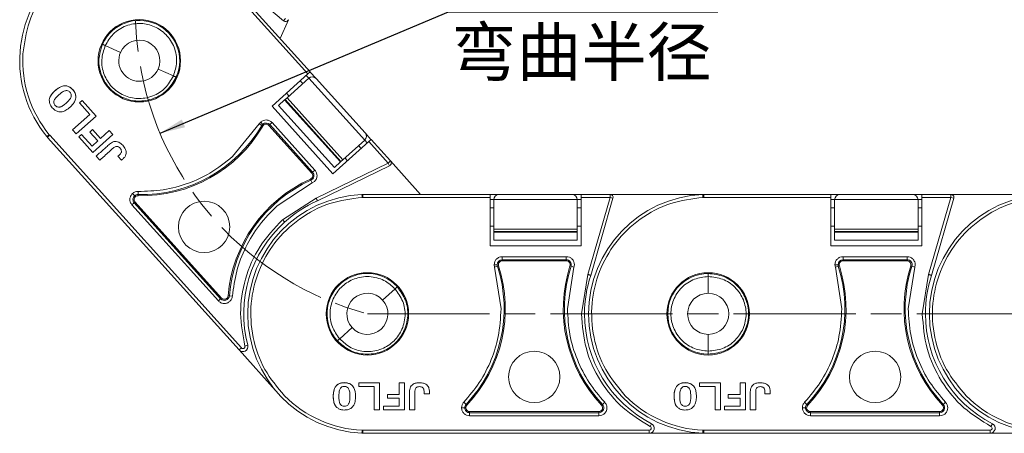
# Model space of a CAD drawing. Header units: millimetres. Extents: x 3292 to 3920, y -521 to -81.
# Tile 4 of 31: x 3464 to 3561, y -322 to -282. Entities that reach past the tile are written whole.
import ezdxf

# ---------------------------------------------------------------- set-up
doc = ezdxf.new("R2010")
doc.units = ezdxf.units.MM
doc.linetypes.add('ACAD_ISO08W100', pattern=[36, 24, -3, 6, -3])
doc.linetypes.add('CENTER', pattern=[0.6, 0.375, -0.075, 0.075, -0.075])
doc.layers.add('中心线', color=1, linetype='CENTER', lineweight=25)
doc.styles.add('18', font='仿宋_GB2312.ttf', dxfattribs={"height": 20})
doc.styles.get("Standard").update_dxf_attribs({"font": '仿宋_GB2312.ttf', "width": 0.8})
doc.dimstyles.new('ISO-10', dxfattribs={"dimtxt": 4, "dimasz": 2.5, "dimexe": 2, "dimexo": 0.625, "dimgap": 1.5, "dimtad": 1, "dimtoh": 1, "dimdsep": 46, "dimtxsty": 'Standard', "dimcen": 2.5, "dimadec": 0, "dimazin": 0, "dimtfac": 1, "dimtmove": 0, "dimatfit": 3, "dimfxl": 0, "dimarcsym": 0})

msp = doc.modelspace()

# ---------------------------------------------------------------- linework, layer by layer
at = {"color": 7, "linetype": 'Continuous', "lineweight": 15}
for p, q in [((3484.055, -276.712), (3490.085, -281.79)), ((3492.473, -287.02), (3484.108, -277.73)), ((3492.698, -286.817), (3484.331, -277.525)), ((3490.085, -281.79), (3490.28, -281.558)), ((3489.736, -283.527), (3490.557, -281.682)), ((3472.287, -284.077), (3472.274, -284.105)), ((3472.551, -284.229), (3474.052, -284.897)), ((3477.744, -286.541), (3479.245, -287.209)), ((3479.522, -287.332), (3479.535, -287.303)), ((3488.944, -290.197), (3492.473, -287.02)), ((3492.313, -287.164), (3492.561, -287.438)), ((3492.473, -287.02), (3492.698, -286.817)), ((3493.267, -287.476), (3492.685, -286.829)), ((3490.414, -289.371), (3492.561, -287.438)), ((3491.969, -287.971), (3491.722, -287.696)), ((3492.561, -287.438), (3498.048, -293.532)), ((3498.085, -292.826), (3493.267, -287.476)), ((3490.37, -288.913), (3490.618, -289.188)), ((3470.274, -289.634), (3470.006, -289.876)), ((3470.006, -289.876), (3471.025, -291.008)), ((3471.649, -291.161), (3470.274, -289.634)), ((3494.927, -296.842), (3488.944, -290.197)), ((3490.182, -289.58), (3489.588, -290.115)), ((3489.588, -290.115), (3495.075, -296.209)), ((3490.182, -289.58), (3490.228, -289.539)), ((3495.669, -295.674), (3490.182, -289.58)), ((3490.414, -289.371), (3490.228, -289.539)), ((3490.228, -289.539), (3495.715, -295.633)), ((3495.901, -295.465), (3490.414, -289.371)), ((3471.025, -291.008), (3469.341, -292.524)), ((3469.697, -292.919), (3471.649, -291.161)), ((3485.063, -295.146), (3487.672, -291.936)), ((3487.672, -291.936), (3487.826, -291.746)), ((3487.933, -292.089), (3487.672, -291.936)), ((3488.03, -292.145), (3487.933, -292.089)), ((3488.721, -292.007), (3488.638, -292.082)), ((3488.638, -292.082), (3492.852, -296.763)), ((3488.946, -291.805), (3488.721, -292.007)), ((3488.721, -292.007), (3492.935, -296.688)), ((3488.946, -291.805), (3493.16, -296.485)), ((3466.862, -293.242), (3466.813, -293.184)), ((3466.885, -293.237), (3466.873, -293.255)), ((3467.095, -293.048), (3466.885, -293.237)), ((3467.095, -293.048), (3467.045, -292.993)), ((3485.929, -313.966), (3467.095, -293.048)), ((3469.341, -292.524), (3469.697, -292.919)), ((3469.954, -293.205), (3470.222, -292.963)), ((3469.954, -293.205), (3471.342, -294.746)), ((3470.222, -292.963), (3471.254, -294.109)), ((3471.037, -292.736), (3471.305, -292.494)), ((3471.817, -293.602), (3471.037, -292.736)), ((3472.085, -293.361), (3471.305, -292.494)), ((3471.342, -294.746), (3473.294, -292.988)), ((3472.938, -292.593), (3472.085, -293.361)), ((3473.294, -292.988), (3472.938, -292.593)), ((3498.668, -293.474), (3498.085, -292.826)), ((3466.869, -293.251), (3466.873, -293.255)), ((3466.873, -293.255), (3485.703, -314.168)), ((3471.254, -294.109), (3471.817, -293.602)), ((3498.456, -293.665), (3494.927, -296.842)), ((3498.048, -293.532), (3495.901, -295.465)), ((3497.705, -294.341), (3497.456, -294.065)), ((3498.048, -293.532), (3498.296, -293.808)), ((3498.681, -293.462), (3498.456, -293.665)), ((3500.363, -295.783), (3498.456, -293.665)), ((3500.588, -295.58), (3498.681, -293.462)), ((3471.661, -295.101), (3472.017, -295.496)), ((3473.781, -295.116), (3474.137, -295.511)), ((3493.276, -299.224), (3500.363, -295.783)), ((3493.403, -299.499), (3500.496, -296.056)), ((3495.075, -296.209), (3495.669, -295.674)), ((3495.715, -295.633), (3495.669, -295.674)), ((3495.901, -295.465), (3495.715, -295.633)), ((3496.105, -295.282), (3496.353, -295.558)), ((3500.363, -295.783), (3500.588, -295.58)), ((3500.496, -296.056), (3500.363, -295.783)), ((3503.545, -298.864), (3500.588, -295.58)), ((3492.852, -296.763), (3492.935, -296.688)), ((3493.16, -296.485), (3492.935, -296.688)), ((3492.896, -297.739), (3489.432, -299.998)), ((3492.772, -297.463), (3492.726, -297.36)), ((3492.896, -297.739), (3492.772, -297.463)), ((3493.102, -297.605), (3492.896, -297.739)), ((3475.774, -298.881), (3475.771, -298.993)), ((3475.781, -298.578), (3475.774, -298.881)), ((3497.782, -298.868), (3497.868, -298.865)), ((3510.371, -298.864), (3497.868, -298.864)), ((3497.87, -299.168), (3497.87, -298.886)), ((3510.371, -299.168), (3510.371, -298.864)), ((3511.241, -298.882), (3510.371, -298.882)), ((3518.441, -298.882), (3511.241, -298.882)), ((3519.313, -298.882), (3518.441, -298.882)), ((3522.164, -298.864), (3519.313, -298.864)), ((3519.313, -298.864), (3519.313, -299.168)), ((3522.164, -299.168), (3522.164, -298.864)), ((3531.368, -298.864), (3522.164, -298.864)), ((3531.282, -298.868), (3531.368, -298.865)), ((3543.871, -298.864), (3531.368, -298.864)), ((3531.37, -299.168), (3531.37, -298.886)), ((3543.871, -299.168), (3543.871, -298.864)), ((3544.741, -298.882), (3543.871, -298.882)), ((3551.941, -298.882), (3544.741, -298.882)), ((3552.813, -298.882), (3551.941, -298.882)), ((3555.664, -298.864), (3552.813, -298.864)), ((3552.813, -298.864), (3552.813, -299.168)), ((3555.664, -299.168), (3555.664, -298.864)), ((3564.868, -298.864), (3555.664, -298.864)), ((3475.173, -299.901), (3475.398, -299.699)), ((3483.669, -309.337), (3475.173, -299.901)), ((3475.481, -299.624), (3475.398, -299.699)), ((3483.893, -309.134), (3475.398, -299.699)), ((3483.977, -309.059), (3475.481, -299.624)), ((3489.98, -301.359), (3493.276, -299.224)), ((3497.87, -299.168), (3497.796, -299.168)), ((3510.371, -299.168), (3497.87, -299.168)), ((3510.371, -303.916), (3510.371, -299.168)), ((3510.371, -299.382), (3510.741, -299.382)), ((3510.741, -299.382), (3518.941, -299.382)), ((3510.741, -302.271), (3510.741, -299.382)), ((3518.941, -299.382), (3518.941, -302.271)), ((3518.941, -299.382), (3519.313, -299.382)), ((3519.313, -299.168), (3519.313, -303.916)), ((3522.164, -299.168), (3519.313, -299.168)), ((3519.978, -306.737), (3522.164, -299.168)), ((3520.268, -306.826), (3522.455, -299.252)), ((3522.455, -299.252), (3522.164, -299.168)), ((3531.37, -299.168), (3531.296, -299.168)), ((3543.871, -299.168), (3531.37, -299.168)), ((3543.871, -303.916), (3543.871, -299.168)), ((3543.871, -299.382), (3544.241, -299.382)), ((3544.241, -299.382), (3552.441, -299.382)), ((3544.241, -302.271), (3544.241, -299.382)), ((3552.441, -299.382), (3552.441, -302.271)), ((3552.441, -299.382), (3552.813, -299.382)), ((3552.813, -299.168), (3552.813, -303.916)), ((3555.664, -299.168), (3552.813, -299.168)), ((3553.478, -306.737), (3555.664, -299.168)), ((3553.768, -306.826), (3555.955, -299.252)), ((3555.955, -299.252), (3555.664, -299.168)), ((3510.741, -300.178), (3510.371, -300.178)), ((3519.313, -300.178), (3518.941, -300.178)), ((3544.241, -300.178), (3543.871, -300.178)), ((3552.813, -300.178), (3552.441, -300.178)), ((3510.371, -301.996), (3510.741, -301.996)), ((3518.941, -302.271), (3510.741, -302.271)), ((3510.741, -302.271), (3510.741, -302.521)), ((3510.741, -302.521), (3518.941, -302.521)), ((3510.741, -302.583), (3510.741, -302.521)), ((3518.941, -302.583), (3510.741, -302.583)), ((3510.741, -302.583), (3510.741, -303.382)), ((3518.941, -301.996), (3519.313, -301.996)), ((3518.941, -302.271), (3518.941, -302.521)), ((3518.941, -302.521), (3518.941, -302.583)), ((3518.941, -303.382), (3518.941, -302.583)), ((3543.871, -301.996), (3544.241, -301.996)), ((3552.441, -302.271), (3544.241, -302.271)), ((3544.241, -302.271), (3544.241, -302.521)), ((3544.241, -302.521), (3552.441, -302.521)), ((3544.241, -302.583), (3544.241, -302.521)), ((3552.441, -302.583), (3544.241, -302.583)), ((3544.241, -302.583), (3544.241, -303.382)), ((3552.441, -301.996), (3552.813, -301.996)), ((3552.441, -302.271), (3552.441, -302.521)), ((3552.441, -302.521), (3552.441, -302.583)), ((3552.441, -303.382), (3552.441, -302.583)), ((3510.741, -303.382), (3518.941, -303.382)), ((3544.241, -303.382), (3552.441, -303.382)), ((3519.313, -303.916), (3510.371, -303.916)), ((3552.813, -303.916), (3543.871, -303.916)), ((3510.813, -306.025), (3510.775, -305.783)), ((3511.568, -304.99), (3517.865, -304.99)), ((3511.568, -304.99), (3511.568, -305.293)), ((3511.568, -305.293), (3517.865, -305.293)), ((3511.568, -305.293), (3511.568, -305.405)), ((3511.568, -305.405), (3517.865, -305.405)), ((3517.865, -304.99), (3517.865, -305.293)), ((3517.865, -305.405), (3517.865, -305.293)), ((3518.659, -305.783), (3518.62, -306.025)), ((3544.313, -306.025), (3544.275, -305.783)), ((3545.068, -304.99), (3551.365, -304.99)), ((3545.068, -304.99), (3545.068, -305.293)), ((3545.068, -305.293), (3551.365, -305.293)), ((3545.068, -305.293), (3545.068, -305.405)), ((3545.068, -305.405), (3551.365, -305.405)), ((3551.365, -304.99), (3551.365, -305.293)), ((3551.365, -305.405), (3551.365, -305.293)), ((3552.159, -305.783), (3552.12, -306.025)), ((3511.101, -305.933), (3510.813, -306.025)), ((3511.452, -310.111), (3510.813, -306.025)), ((3511.208, -305.898), (3511.101, -305.933)), ((3518.62, -306.025), (3517.981, -310.111)), ((3518.332, -305.933), (3518.226, -305.898)), ((3518.62, -306.025), (3518.332, -305.933)), ((3519.359, -310.614), (3519.978, -306.737)), ((3531.814, -306.647), (3531.782, -306.648)), ((3544.601, -305.933), (3544.313, -306.025)), ((3544.952, -310.111), (3544.313, -306.025)), ((3544.708, -305.898), (3544.601, -305.933)), ((3552.12, -306.025), (3551.481, -310.111)), ((3551.832, -305.933), (3551.726, -305.898)), ((3552.12, -306.025), (3551.832, -305.933)), ((3552.859, -310.614), (3553.478, -306.737)), ((3531.814, -308.594), (3531.814, -306.951)), ((3499.816, -309.262), (3501.037, -308.163)), ((3501.262, -307.96), (3501.241, -307.937)), ((3483.669, -309.337), (3483.893, -309.134)), ((3483.893, -309.134), (3483.977, -309.059)), ((3484.635, -308.837), (3484.746, -308.845)), ((3485.048, -308.87), (3484.746, -308.845)), ((3495.592, -313.066), (3496.812, -311.966)), ((3495.345, -313.245), (3495.366, -313.269)), ((3531.814, -314.278), (3531.814, -312.635)), ((3485.703, -314.168), (3485.929, -313.966)), ((3485.703, -314.168), (3489.285, -318.147)), ((3486.562, -313.705), (3486.269, -313.782)), ((3531.782, -314.581), (3531.814, -314.581)), ((3497.461, -317.413), (3497.461, -317.774)), ((3499.516, -317.413), (3497.461, -317.413)), ((3499.516, -320.04), (3499.516, -317.413)), ((3501.973, -317.413), (3501.442, -317.413)), ((3501.442, -317.413), (3501.442, -318.561)), ((3501.973, -320.04), (3501.973, -317.413)), ((3530.961, -317.413), (3530.961, -317.774)), ((3533.016, -317.413), (3530.961, -317.413)), ((3533.016, -320.04), (3533.016, -317.413)), ((3535.473, -317.413), (3534.942, -317.413)), ((3534.942, -317.413), (3534.942, -318.561)), ((3535.473, -320.04), (3535.473, -317.413)), ((3497.461, -317.774), (3498.984, -317.774)), ((3498.984, -317.774), (3498.984, -320.04)), ((3530.961, -317.774), (3532.484, -317.774)), ((3532.484, -317.774), (3532.484, -320.04)), ((3500.276, -318.922), (3500.276, -318.561)), ((3501.442, -318.561), (3500.276, -318.561)), ((3501.442, -318.922), (3500.276, -318.922)), ((3501.442, -319.679), (3501.442, -318.922)), ((3503.881, -318.475), (3504.412, -318.475)), ((3507.792, -319.306), (3508.012, -319.514)), ((3521.641, -319.306), (3521.421, -319.514)), ((3533.776, -318.922), (3533.776, -318.561)), ((3534.942, -318.561), (3533.776, -318.561)), ((3534.942, -318.922), (3533.776, -318.922)), ((3534.942, -319.679), (3534.942, -318.922)), ((3537.381, -318.475), (3537.912, -318.475)), ((3541.292, -319.306), (3541.512, -319.514)), ((3555.141, -319.306), (3554.921, -319.514)), ((3498.984, -320.04), (3499.516, -320.04)), ((3499.9, -320.04), (3499.9, -319.679)), ((3499.9, -319.679), (3501.442, -319.679)), ((3499.9, -320.04), (3501.973, -320.04)), ((3502.451, -320.04), (3502.983, -320.04)), ((3508.012, -319.514), (3508.094, -319.591)), ((3508.368, -320.228), (3508.368, -320.34)), ((3521.065, -320.228), (3508.368, -320.228)), ((3521.065, -320.34), (3521.065, -320.228)), ((3521.34, -319.591), (3521.421, -319.514)), ((3532.484, -320.04), (3533.016, -320.04)), ((3533.4, -320.04), (3533.4, -319.679)), ((3533.4, -319.679), (3534.942, -319.679)), ((3533.4, -320.04), (3535.473, -320.04)), ((3535.951, -320.04), (3536.483, -320.04)), ((3541.512, -319.514), (3541.594, -319.591)), ((3541.868, -320.228), (3541.868, -320.34)), ((3554.565, -320.228), (3541.868, -320.228)), ((3554.565, -320.34), (3554.565, -320.228)), ((3554.84, -319.591), (3554.921, -319.514)), ((3508.368, -320.643), (3508.368, -320.34)), ((3521.065, -320.34), (3508.368, -320.34)), ((3521.065, -320.643), (3508.368, -320.643)), ((3521.065, -320.643), (3521.065, -320.34)), ((3541.868, -320.643), (3541.868, -320.34)), ((3554.565, -320.34), (3541.868, -320.34)), ((3554.565, -320.643), (3541.868, -320.643)), ((3554.565, -320.643), (3554.565, -320.34)), ((3497.87, -322.061), (3497.796, -322.061)), ((3497.87, -322.061), (3497.87, -322.343)), ((3526.017, -322.061), (3497.87, -322.061)), ((3526.017, -322.364), (3526.017, -322.061)), ((3526.247, -321.416), (3526.108, -321.685)), ((3531.37, -322.061), (3531.296, -322.061)), ((3531.37, -322.061), (3531.37, -322.343)), ((3559.517, -322.061), (3531.37, -322.061)), ((3559.517, -322.364), (3559.517, -322.061)), ((3559.747, -321.416), (3559.608, -321.685)), ((3497.859, -322.364), (3497.782, -322.36)), ((3497.87, -322.343), (3497.876, -322.364)), ((3497.87, -322.364), (3497.876, -322.364)), ((3497.876, -322.364), (3526.017, -322.364)), ((3526.017, -322.364), (3531.376, -322.364)), ((3531.359, -322.364), (3531.282, -322.36)), ((3531.37, -322.343), (3531.376, -322.364)), ((3531.376, -322.364), (3559.517, -322.364)), ((3559.517, -322.364), (3564.876, -322.364))]:
    msp.add_line(p, q, dxfattribs=at)
for centre, radius in [((3475.898, -285.719), 4.05), ((3482.262, -302.06), 2.526), ((3498.314, -310.614), 4.05), ((3531.814, -310.614), 4.05), ((3514.717, -316.819), 2.526), ((3548.217, -316.819), 2.526)]:
    msp.add_circle(centre, radius, dxfattribs=at)
for centre, radius, start, end in [((3475.898, -285.719), 11.758, 44.59128, 219.40872), ((3475.898, -285.719), 3.967, 336.45642, 155.54358), ((3490.28, -281.558), 0.303, 229.89727, 336), ((3475.898, -285.719), 2.021, 336, 156), ((3475.898, -285.719), 11.458, 176.65735, 219.40885), ((3475.898, -285.719), 2.021, 156, 336), ((3492.895, -287.81), 0.5, 42, 132), ((3476.11, -285.203), 13.794, 268.59098, 329.78298), ((3476.11, -285.203), 13.682, 268.59098, 329.78298), ((3488.357, -292.335), 0.49, 131.99999, 149.78298), ((3488.357, -292.335), 0.49, 42, 131.99999), ((3488.357, -292.335), 0.378, 42, 149.78298), ((3466.864, -293.204), 0.039, 270.95346, 303.9603), ((3497.713, -293.161), 0.5, 312, 42), ((3500.363, -295.783), 0.303, 295.89727, 42), ((3492.571, -297.016), 0.378, 294.21702, 42), ((3492.571, -297.016), 0.49, 294.21702, 42), ((3498.384, -309.941), 13.794, 114.21702, 175.40902), ((3498.384, -309.941), 13.682, 114.21702, 175.40902), ((3475.762, -299.371), 0.49, 131.99995, 222), ((3475.762, -299.371), 0.378, 88.59098, 222), ((3475.762, -299.371), 0.49, 88.59098, 131.99995), ((3498.314, -310.614), 11.758, 92.59128, 267.40872), ((3511.241, -299.382), 0.5, 90, 180), ((3518.441, -299.382), 0.5, 0, 90), ((3531.814, -310.614), 11.758, 92.59128, 267.40872), ((3522.164, -299.168), 0.303, 343.89727, 90), ((3544.741, -299.382), 0.5, 90, 180), ((3551.941, -299.382), 0.5, 0, 90), ((3565.314, -310.614), 11.758, 92.59128, 267.40872), ((3555.664, -299.168), 0.303, 343.89727, 90), ((3498.314, -310.614), 12.152, 113.83764, 132), ((3498.314, -310.614), 12.152, 132, 194.73396), ((3511.568, -305.783), 0.49, 90, 179.99999), ((3511.568, -305.783), 0.49, 179.99999, 197.78298), ((3511.568, -305.783), 0.378, 90, 197.78298), ((3517.865, -305.783), 0.49, 342.21702, 90), ((3517.865, -305.783), 0.378, 342.21702, 90), ((3545.068, -305.783), 0.49, 90, 179.99999), ((3545.068, -305.783), 0.49, 179.99999, 197.78298), ((3545.068, -305.783), 0.378, 90, 197.78298), ((3551.365, -305.783), 0.49, 342.21702, 90), ((3551.365, -305.783), 0.378, 342.21702, 90), ((3498.314, -310.614), 3.967, 42.45642, 221.54358), ((3498.073, -310.111), 13.682, 316.59098, 17.78298), ((3498.073, -310.111), 13.794, 316.59098, 17.78298), ((3531.36, -310.111), 13.794, 162.21702, 223.40902), ((3531.36, -310.111), 13.682, 162.21702, 223.40902), ((3531.814, -310.614), 3.967, 90.45642, 269.54358), ((3531.573, -310.111), 13.682, 316.59098, 17.78298), ((3531.573, -310.111), 13.794, 316.59098, 17.78298), ((3564.86, -310.111), 13.794, 162.21702, 223.40902), ((3564.86, -310.111), 13.682, 162.21702, 223.40902), ((3531.814, -310.614), 12.152, 161.83764, 180), ((3565.314, -310.614), 12.152, 161.83764, 180), ((3498.314, -310.614), 2.021, 42, 222), ((3531.814, -310.614), 2.021, 90, 270), ((3531.814, -310.614), 2.021, 270, 90), ((3484.258, -308.806), 0.49, 222, 355.40902), ((3484.258, -308.806), 0.378, 222, 355.40902), ((3498.314, -310.614), 2.021, 222, 42), ((3531.814, -310.614), 12.152, 180, 242.73396), ((3565.314, -310.614), 12.152, 180, 242.73396), ((3486.076, -313.832), 0.502, 222, 14.73396), ((3486.076, -313.832), 0.199, 222, 14.73396), ((3498.314, -310.614), 11.458, 224.65735, 267.40885), ((3531.814, -310.614), 11.458, 224.65735, 267.40885), ((3565.314, -310.614), 11.458, 224.65735, 267.40885), ((3508.368, -319.85), 0.49, 136.59098, 179.99995), ((3508.368, -319.85), 0.49, 179.99995, 270), ((3508.368, -319.85), 0.378, 136.59098, 270), ((3521.065, -319.85), 0.49, 270, 43.40902), ((3521.065, -319.85), 0.378, 270, 43.40902), ((3541.868, -319.85), 0.49, 136.59098, 179.99995), ((3541.868, -319.85), 0.49, 179.99995, 270), ((3541.868, -319.85), 0.378, 136.59098, 270), ((3554.565, -319.85), 0.49, 270, 43.40902), ((3554.565, -319.85), 0.378, 270, 43.40902), ((3526.017, -321.862), 0.502, 270, 62.73396), ((3526.017, -321.862), 0.199, 270, 62.73396), ((3559.517, -321.862), 0.502, 270, 62.73396), ((3559.517, -321.862), 0.199, 270, 62.73396), ((3497.832, -322.337), 0.039, 318.95346, 351.9603), ((3531.332, -322.337), 0.039, 318.95346, 351.9603)]:
    msp.add_arc(centre, radius, start, end, dxfattribs=at)
for points, knots in [([(3484.058, -277.675), (3483.239, -276.97), (3481.565, -275.53), (3478.385, -274.373), (3475.041, -274.131), (3471.809, -274.853), (3468.902, -276.441), (3466.548, -278.828), (3464.919, -281.795), (3464.611, -283.981), (3464.459, -285.051)], [0, 0, 0, 0, 0.122369, 0.25, 0.377631, 0.5, 0.622369, 0.75, 0.877631, 1, 1, 1, 1]), ([(3472.551, -284.229), (3472.784, -283.827), (3473.143, -283.208), (3473.909, -282.614), (3474.581, -282.272), (3475.31, -282.077), (3476.268, -282.021), (3477.424, -282.292), (3478.399, -282.97), (3478.998, -283.719), (3479.341, -284.392), (3479.536, -285.119), (3479.608, -286.087), (3479.388, -286.767), (3479.245, -287.209)], [0, 0, 0, 0, 0.1200938, 0.1846527, 0.2505093, 0.3162915, 0.3806362, 0.5, 0.6193638, 0.6837085, 0.7494907, 0.8153473, 0.8799062, 1, 1, 1, 1]), ([(3479.522, -287.332), (3479.259, -287.779), (3478.734, -288.673), (3477.579, -289.376), (3476.563, -289.657), (3475.518, -289.726), (3474.243, -289.433), (3473.173, -288.681), (3472.525, -287.859), (3472.055, -286.915), (3471.806, -285.587), (3472.118, -284.599), (3472.274, -284.105)], [0, 0, 0, 0, 0.124895, 0.249768, 0.315264, 0.378872, 0.500087, 0.621291, 0.684901, 0.750407, 0.875279, 1, 1, 1, 1]), ([(3479.245, -287.209), (3479.006, -287.63), (3478.526, -288.473), (3477.439, -289.148), (3476.483, -289.411), (3475.514, -289.471), (3474.564, -289.251), (3473.733, -288.774), (3473.004, -288.137), (3472.356, -287.087), (3472.092, -285.615), (3472.399, -284.688), (3472.551, -284.229)], [0, 0, 0, 0, 0.1251884, 0.2508559, 0.3196134, 0.3808382, 0.5000198, 0.5631423, 0.6256744, 0.7473514, 0.8750248, 1, 1, 1, 1]), ([(3472.287, -284.077), (3472.288, -284.079), (3472.288, -284.083), (3472.307, -284.099), (3472.341, -284.122), (3472.389, -284.15), (3472.458, -284.186), (3472.52, -284.214), (3472.551, -284.229)], [0, 0, 0, 0, 0.1177988, 0.2924062, 0.4522723, 0.5724292, 0.7830569, 1, 1, 1, 1]), ([(3479.245, -287.209), (3479.275, -287.221), (3479.325, -287.242), (3479.393, -287.268), (3479.442, -287.286), (3479.483, -287.299), (3479.514, -287.306), (3479.531, -287.307), (3479.534, -287.304), (3479.535, -287.303)], [0, 0, 0, 0, 0.204049, 0.340626, 0.499474, 0.615725, 0.75984, 0.920238, 1, 1, 1, 1]), ([(3467.052, -289.561), (3467.072, -289.471), (3467.122, -289.235), (3467.467, -288.773), (3467.914, -288.378), (3468.43, -288.178), (3468.757, -288.182), (3469.082, -288.308), (3469.369, -288.557), (3469.59, -288.877), (3469.666, -289.173), (3469.659, -289.33), (3469.656, -289.38)], [0, 0, 0, 0, 0.068925, 0.181835, 0.429589, 0.512717, 0.596699, 0.671038, 0.773392, 0.880953, 0.962175, 1, 1, 1, 1]), ([(3469.656, -289.38), (3469.656, -289.276), (3469.656, -289.069), (3469.504, -288.729), (3469.257, -288.44), (3468.927, -288.229), (3468.595, -288.164), (3468.3, -288.221), (3468.06, -288.334), (3467.817, -288.493), (3467.557, -288.714), (3467.296, -288.993), (3467.108, -289.28), (3467.068, -289.482), (3467.052, -289.561)], [0, 0, 0, 0, 0.077726, 0.155352, 0.276594, 0.36227, 0.448522, 0.525591, 0.586453, 0.64883, 0.745829, 0.844558, 0.939133, 1, 1, 1, 1]), ([(3468.693, -288.654), (3468.651, -288.661), (3468.491, -288.686), (3468.152, -288.921), (3467.805, -289.232), (3467.536, -289.559), (3467.494, -289.784), (3467.514, -289.95), (3467.591, -290.097), (3467.714, -290.212), (3467.861, -290.277), (3467.966, -290.284), (3468.016, -290.288)], [0, 0, 0, 0, 0.049968, 0.193018, 0.475404, 0.617015, 0.680621, 0.743737, 0.81298, 0.874323, 0.941059, 1, 1, 1, 1]), ([(3468.016, -290.288), (3468.056, -290.283), (3468.199, -290.266), (3468.535, -290.053), (3468.878, -289.746), (3469.154, -289.416), (3469.216, -289.185), (3469.203, -289.015), (3469.139, -288.863), (3469.031, -288.744), (3468.876, -288.661), (3468.758, -288.656), (3468.693, -288.654)], [0, 0, 0, 0, 0.047136, 0.170596, 0.457333, 0.600622, 0.668644, 0.736207, 0.798456, 0.860666, 0.924302, 1, 1, 1, 1]), ([(3467.052, -289.561), (3467.053, -289.664), (3467.053, -289.869), (3467.21, -290.208), (3467.463, -290.5), (3467.804, -290.714), (3468.144, -290.779), (3468.445, -290.714), (3468.688, -290.594), (3468.927, -290.431), (3469.18, -290.212), (3469.43, -289.936), (3469.606, -289.653), (3469.643, -289.455), (3469.656, -289.38)], [0, 0, 0, 0, 0.077118, 0.154064, 0.277592, 0.365915, 0.454804, 0.533143, 0.595307, 0.659002, 0.75277, 0.848192, 0.942337, 1, 1, 1, 1]), ([(3487.826, -291.746), (3487.912, -291.685), (3488.082, -291.564), (3488.4, -291.525), (3488.711, -291.597), (3488.868, -291.736), (3488.946, -291.805)], [0, 0, 0, 0, 0.250177, 0.500521, 0.750628, 1, 1, 1, 1]), ([(3487.826, -291.746), (3487.854, -291.777), (3487.912, -291.841), (3487.979, -291.915), (3488.019, -291.96), (3488.026, -291.968), (3488.029, -291.971)], [0, 0, 0, 0, 0.270897, 0.562244, 0.789076, 1, 1, 1, 1]), ([(3467.045, -292.993), (3467.016, -293.017), (3466.971, -293.054), (3466.917, -293.098), (3466.88, -293.129), (3466.85, -293.153), (3466.821, -293.177), (3466.816, -293.181), (3466.813, -293.184)], [0, 0, 0, 0, 0.239412, 0.368304, 0.499941, 0.631586, 0.760503, 1, 1, 1, 1]), ([(3467.045, -292.993), (3467.028, -293.018), (3466.994, -293.069), (3466.948, -293.14), (3466.909, -293.201), (3466.893, -293.225), (3466.885, -293.237)], [0, 0, 0, 0, 0.2446945, 0.4999669, 0.74569, 1, 1, 1, 1]), ([(3474.137, -295.511), (3474.213, -295.445), (3474.367, -295.312), (3474.54, -295.09), (3474.617, -294.847), (3474.6, -294.585), (3474.477, -294.259), (3474.223, -293.954), (3473.922, -293.739), (3473.647, -293.654), (3473.389, -293.668), (3473.165, -293.767), (3472.974, -293.914), (3472.755, -294.118), (3472.314, -294.511), (3471.932, -294.856), (3471.661, -295.101)], [0, 0, 0, 0, 0.060966, 0.122555, 0.166943, 0.211374, 0.27887, 0.373201, 0.446631, 0.499185, 0.54401, 0.599254, 0.643956, 0.689261, 0.779896, 1, 1, 1, 1]), ([(3472.017, -295.496), (3472.092, -295.428), (3472.467, -295.089), (3472.934, -294.685), (3473.343, -294.292), (3473.512, -294.179), (3473.629, -294.135), (3473.747, -294.141), (3473.882, -294.199), (3474.007, -294.31), (3474.117, -294.456), (3474.134, -294.565), (3474.142, -294.62)], [0, 0, 0, 0, 0.10516, 0.525798, 0.642954, 0.69438, 0.736747, 0.770674, 0.814759, 0.886948, 0.943322, 1, 1, 1, 1]), ([(3474.142, -294.62), (3474.142, -294.645), (3474.14, -294.709), (3474.086, -294.829), (3473.956, -294.964), (3473.844, -295.061), (3473.781, -295.116)], [0, 0, 0, 0, 0.120772, 0.299416, 0.603738, 1, 1, 1, 1]), ([(3475.781, -298.578), (3476.608, -298.555), (3478.288, -298.507), (3480.675, -297.849), (3483.012, -296.785), (3484.344, -295.721), (3485.063, -295.146)], [0, 0, 0, 0, 0.244254, 0.496621, 0.728157, 1, 1, 1, 1]), ([(3493.16, -296.485), (3493.221, -296.57), (3493.339, -296.736), (3493.376, -297.004), (3493.344, -297.22), (3493.268, -297.422), (3493.164, -297.536), (3493.102, -297.605)], [0, 0, 0, 0, 0.249471, 0.485923, 0.631324, 0.776361, 1, 1, 1, 1]), ([(3475.173, -299.901), (3475.112, -299.817), (3474.99, -299.646), (3474.949, -299.326), (3475.017, -299.071), (3475.122, -298.891), (3475.195, -298.818), (3475.231, -298.781)], [0, 0, 0, 0, 0.2490071, 0.5005195, 0.7501587, 0.8759204, 1, 1, 1, 1]), ([(3475.231, -298.781), (3475.314, -298.721), (3475.477, -298.6), (3475.68, -298.585), (3475.781, -298.578)], [0, 0, 0, 0, 0.502524, 1, 1, 1, 1]), ([(3475.231, -298.781), (3475.259, -298.812), (3475.317, -298.877), (3475.384, -298.951), (3475.424, -298.996), (3475.431, -299.003), (3475.434, -299.007)], [0, 0, 0, 0, 0.270872, 0.562222, 0.789066, 1, 1, 1, 1]), ([(3497.87, -298.886), (3497.867, -298.896), (3497.863, -298.914), (3497.849, -298.963), (3497.834, -299.022), (3497.815, -299.095), (3497.802, -299.144), (3497.796, -299.168)], [0, 0, 0, 0, 0.2009574, 0.3493582, 0.5907169, 0.8011555, 1, 1, 1, 1]), ([(3497.868, -298.864), (3497.866, -298.865), (3497.864, -298.867), (3497.868, -298.879), (3497.87, -298.886)], [0, 0, 0, 0, 0.4175448, 1, 1, 1, 1]), ([(3531.37, -298.886), (3531.367, -298.896), (3531.363, -298.914), (3531.349, -298.963), (3531.334, -299.022), (3531.315, -299.095), (3531.302, -299.144), (3531.296, -299.168)], [0, 0, 0, 0, 0.200957, 0.349358, 0.590717, 0.801155, 1, 1, 1, 1]), ([(3531.368, -298.864), (3531.366, -298.865), (3531.364, -298.867), (3531.368, -298.879), (3531.37, -298.886)], [0, 0, 0, 0, 0.417545, 1, 1, 1, 1]), ([(3489.432, -299.998), (3488.828, -300.605), (3487.62, -301.82), (3486.305, -304.025), (3485.381, -306.391), (3485.158, -308.047), (3485.048, -308.87)], [0, 0, 0, 0, 0.252852, 0.506156, 0.754853, 1, 1, 1, 1]), ([(3497.796, -299.168), (3496.724, -299.305), (3494.534, -299.585), (3491.546, -301.175), (3489.129, -303.497), (3487.502, -306.382), (3486.738, -309.606), (3486.937, -312.952), (3488.052, -316.147), (3489.47, -317.839), (3490.164, -318.668)], [0, 0, 0, 0, 0.122369, 0.25, 0.377631, 0.5, 0.622369, 0.75, 0.877631, 1, 1, 1, 1]), ([(3493.403, -299.499), (3493.402, -299.497), (3493.399, -299.491), (3493.381, -299.451), (3493.357, -299.4), (3493.334, -299.35), (3493.306, -299.29), (3493.286, -299.247), (3493.276, -299.224)], [0, 0, 0, 0, 0.1972311, 0.4291582, 0.558746, 0.6970864, 0.8441733, 1, 1, 1, 1]), ([(3531.296, -299.168), (3530.224, -299.305), (3528.034, -299.585), (3525.046, -301.175), (3522.629, -303.497), (3521.002, -306.382), (3520.238, -309.606), (3520.437, -312.952), (3521.552, -316.147), (3522.97, -317.839), (3523.664, -318.668)], [0, 0, 0, 0, 0.122369, 0.25, 0.377631, 0.5, 0.622369, 0.75, 0.877631, 1, 1, 1, 1]), ([(3564.796, -299.168), (3563.724, -299.305), (3561.534, -299.585), (3558.546, -301.175), (3556.129, -303.497), (3554.502, -306.382), (3553.738, -309.606), (3553.937, -312.952), (3555.052, -316.147), (3556.47, -317.839), (3557.164, -318.668)], [0, 0, 0, 0, 0.122369, 0.25, 0.377631, 0.5, 0.622369, 0.75, 0.877631, 1, 1, 1, 1]), ([(3486.269, -313.782), (3486.073, -312.715), (3485.669, -310.522), (3486.209, -307.129), (3487.582, -303.894), (3489.185, -302.2), (3489.98, -301.359)], [0, 0, 0, 0, 0.2378547, 0.4889112, 0.7463429, 1, 1, 1, 1]), ([(3489.98, -301.359), (3490.009, -301.391), (3490.069, -301.457), (3490.137, -301.533), (3490.176, -301.577), (3490.181, -301.581), (3490.183, -301.584)], [0, 0, 0, 0, 0.270259, 0.562427, 0.789735, 1, 1, 1, 1]), ([(3510.775, -305.783), (3510.787, -305.679), (3510.81, -305.471), (3510.994, -305.209), (3511.256, -305.026), (3511.464, -305.002), (3511.568, -304.99)], [0, 0, 0, 0, 0.250177, 0.500521, 0.750628, 1, 1, 1, 1]), ([(3510.775, -305.783), (3510.816, -305.783), (3510.903, -305.783), (3511.002, -305.783), (3511.063, -305.783), (3511.073, -305.783), (3511.078, -305.783)], [0, 0, 0, 0, 0.2708965, 0.5622441, 0.789076, 1, 1, 1, 1]), ([(3517.865, -304.99), (3517.969, -305.002), (3518.171, -305.025), (3518.395, -305.177), (3518.535, -305.345), (3518.634, -305.537), (3518.649, -305.69), (3518.659, -305.783)], [0, 0, 0, 0, 0.249471, 0.485923, 0.631324, 0.776361, 1, 1, 1, 1]), ([(3544.275, -305.783), (3544.287, -305.679), (3544.31, -305.471), (3544.494, -305.209), (3544.756, -305.026), (3544.964, -305.002), (3545.068, -304.99)], [0, 0, 0, 0, 0.250177, 0.500521, 0.750628, 1, 1, 1, 1]), ([(3544.275, -305.783), (3544.316, -305.783), (3544.403, -305.783), (3544.502, -305.783), (3544.563, -305.783), (3544.573, -305.783), (3544.578, -305.783)], [0, 0, 0, 0, 0.270897, 0.562244, 0.789076, 1, 1, 1, 1]), ([(3551.365, -304.99), (3551.469, -305.002), (3551.671, -305.025), (3551.895, -305.177), (3552.035, -305.345), (3552.134, -305.537), (3552.149, -305.69), (3552.159, -305.783)], [0, 0, 0, 0, 0.2494712, 0.4859232, 0.6313242, 0.7763613, 1, 1, 1, 1]), ([(3520.268, -306.826), (3520.265, -306.826), (3520.259, -306.824), (3520.217, -306.81), (3520.164, -306.794), (3520.111, -306.778), (3520.048, -306.759), (3520.002, -306.744), (3519.978, -306.737)], [0, 0, 0, 0, 0.1972311, 0.4291582, 0.558746, 0.6970864, 0.8441733, 1, 1, 1, 1]), ([(3531.814, -306.951), (3531.813, -306.918), (3531.812, -306.864), (3531.808, -306.791), (3531.804, -306.739), (3531.8, -306.697), (3531.794, -306.665), (3531.787, -306.649), (3531.784, -306.648), (3531.782, -306.648)], [0, 0, 0, 0, 0.204049, 0.340626, 0.499474, 0.615725, 0.75984, 0.920238, 1, 1, 1, 1]), ([(3531.814, -306.647), (3532.329, -306.706), (3533.359, -306.822), (3534.472, -307.591), (3535.142, -308.405), (3535.629, -309.331), (3535.881, -310.615), (3535.628, -311.899), (3535.141, -312.825), (3534.47, -313.639), (3533.358, -314.407), (3532.328, -314.523), (3531.814, -314.581)], [0, 0, 0, 0, 0.1248954, 0.2497679, 0.3152645, 0.3788719, 0.5000873, 0.6212912, 0.6849015, 0.7504066, 0.8752795, 1, 1, 1, 1]), ([(3553.768, -306.826), (3553.765, -306.826), (3553.759, -306.824), (3553.717, -306.81), (3553.664, -306.794), (3553.611, -306.778), (3553.548, -306.759), (3553.502, -306.744), (3553.478, -306.737)], [0, 0, 0, 0, 0.197231, 0.429158, 0.558746, 0.697086, 0.844173, 1, 1, 1, 1]), ([(3495.592, -313.066), (3495.319, -312.689), (3494.9, -312.11), (3494.669, -311.168), (3494.629, -310.416), (3494.748, -309.67), (3495.086, -308.773), (3495.804, -307.826), (3496.82, -307.212), (3497.748, -306.969), (3498.502, -306.929), (3499.246, -307.047), (3500.159, -307.375), (3500.691, -307.852), (3501.037, -308.163)], [0, 0, 0, 0, 0.120094, 0.184653, 0.250509, 0.316292, 0.380636, 0.5, 0.619364, 0.683708, 0.749491, 0.815347, 0.879906, 1, 1, 1, 1]), ([(3531.814, -314.278), (3531.352, -314.228), (3530.641, -314.153), (3529.787, -313.694), (3529.201, -313.22), (3528.726, -312.632), (3528.286, -311.781), (3528.063, -310.614), (3528.286, -309.448), (3528.726, -308.596), (3529.201, -308.009), (3529.787, -307.535), (3530.641, -307.076), (3531.352, -307), (3531.814, -306.951)], [0, 0, 0, 0, 0.120094, 0.184653, 0.250509, 0.316292, 0.380636, 0.5, 0.619364, 0.683708, 0.749491, 0.815347, 0.879906, 1, 1, 1, 1]), ([(3531.814, -306.951), (3532.296, -306.998), (3533.261, -307.094), (3534.32, -307.811), (3534.949, -308.578), (3535.398, -309.44), (3535.583, -310.397), (3535.486, -311.35), (3535.2, -312.274), (3534.505, -313.293), (3533.268, -314.134), (3532.295, -314.23), (3531.814, -314.278)], [0, 0, 0, 0, 0.125188, 0.250856, 0.319613, 0.380838, 0.50002, 0.563142, 0.625674, 0.747351, 0.875025, 1, 1, 1, 1]), ([(3501.262, -307.96), (3501.563, -308.382), (3502.166, -309.225), (3502.339, -310.566), (3502.182, -311.609), (3501.82, -312.591), (3501.034, -313.637), (3499.911, -314.309), (3498.897, -314.566), (3497.843, -314.612), (3496.529, -314.299), (3495.753, -313.612), (3495.366, -313.269)], [0, 0, 0, 0, 0.124895, 0.249768, 0.315264, 0.378872, 0.500087, 0.621291, 0.684901, 0.750407, 0.875279, 1, 1, 1, 1]), ([(3501.037, -308.163), (3501.324, -308.553), (3501.899, -309.334), (3502.074, -310.601), (3501.925, -311.581), (3501.585, -312.491), (3500.998, -313.27), (3500.224, -313.835), (3499.346, -314.241), (3498.123, -314.407), (3496.671, -314.049), (3495.949, -313.391), (3495.592, -313.066)], [0, 0, 0, 0, 0.125188, 0.250856, 0.319613, 0.380838, 0.50002, 0.563142, 0.625674, 0.747351, 0.875025, 1, 1, 1, 1]), ([(3501.037, -308.163), (3501.06, -308.141), (3501.1, -308.103), (3501.151, -308.052), (3501.187, -308.014), (3501.216, -307.982), (3501.235, -307.957), (3501.243, -307.942), (3501.241, -307.938), (3501.241, -307.937)], [0, 0, 0, 0, 0.204049, 0.340626, 0.499474, 0.615725, 0.75984, 0.920238, 1, 1, 1, 1]), ([(3484.788, -309.395), (3484.707, -309.454), (3484.582, -309.545), (3484.378, -309.595), (3484.216, -309.604), (3484.055, -309.578), (3483.858, -309.507), (3483.743, -309.404), (3483.669, -309.337)], [0, 0, 0, 0, 0.239443, 0.3695055, 0.4999998, 0.6300625, 0.760557, 1, 1, 1, 1]), ([(3507.792, -319.306), (3508.328, -318.676), (3509.417, -317.395), (3510.525, -315.181), (3511.298, -312.733), (3511.398, -311.03), (3511.452, -310.111)], [0, 0, 0, 0, 0.244254, 0.496621, 0.728157, 1, 1, 1, 1]), ([(3517.981, -310.111), (3518.028, -310.966), (3518.122, -312.677), (3518.881, -315.129), (3520.021, -317.399), (3521.104, -318.673), (3521.641, -319.306)], [0, 0, 0, 0, 0.252852, 0.506156, 0.754853, 1, 1, 1, 1]), ([(3526.108, -321.685), (3525.184, -321.117), (3523.285, -319.95), (3521.124, -317.278), (3519.639, -314.093), (3519.452, -311.768), (3519.359, -310.614)], [0, 0, 0, 0, 0.2378547, 0.4889112, 0.7463429, 1, 1, 1, 1]), ([(3519.359, -310.614), (3519.402, -310.614), (3519.492, -310.614), (3519.593, -310.614), (3519.653, -310.614), (3519.659, -310.614), (3519.663, -310.614)], [0, 0, 0, 0, 0.270259, 0.562427, 0.789735, 1, 1, 1, 1]), ([(3541.292, -319.306), (3541.828, -318.676), (3542.917, -317.395), (3544.025, -315.181), (3544.798, -312.733), (3544.898, -311.03), (3544.952, -310.111)], [0, 0, 0, 0, 0.244254, 0.496621, 0.728157, 1, 1, 1, 1]), ([(3551.481, -310.111), (3551.528, -310.966), (3551.622, -312.677), (3552.381, -315.129), (3553.521, -317.399), (3554.604, -318.673), (3555.141, -319.306)], [0, 0, 0, 0, 0.252852, 0.506156, 0.754853, 1, 1, 1, 1]), ([(3559.608, -321.685), (3558.684, -321.117), (3556.785, -319.95), (3554.624, -317.278), (3553.139, -314.093), (3552.952, -311.768), (3552.859, -310.614)], [0, 0, 0, 0, 0.237855, 0.488911, 0.746343, 1, 1, 1, 1]), ([(3552.859, -310.614), (3552.902, -310.614), (3552.992, -310.614), (3553.093, -310.614), (3553.153, -310.614), (3553.159, -310.614), (3553.163, -310.614)], [0, 0, 0, 0, 0.270259, 0.562427, 0.789735, 1, 1, 1, 1]), ([(3495.345, -313.245), (3495.347, -313.246), (3495.351, -313.247), (3495.374, -313.236), (3495.408, -313.214), (3495.454, -313.182), (3495.514, -313.133), (3495.565, -313.088), (3495.592, -313.066)], [0, 0, 0, 0, 0.117799, 0.292406, 0.452272, 0.572429, 0.783057, 1, 1, 1, 1]), ([(3531.782, -314.581), (3531.784, -314.58), (3531.788, -314.577), (3531.795, -314.554), (3531.802, -314.514), (3531.808, -314.458), (3531.812, -314.38), (3531.813, -314.312), (3531.814, -314.278)], [0, 0, 0, 0, 0.117799, 0.292406, 0.452272, 0.572429, 0.783057, 1, 1, 1, 1]), ([(3495.25, -319.759), (3495.197, -319.685), (3495.055, -319.489), (3494.942, -318.923), (3494.948, -318.327), (3495.144, -317.809), (3495.366, -317.569), (3495.677, -317.412), (3496.054, -317.366), (3496.44, -317.416), (3496.711, -317.557), (3496.823, -317.667), (3496.858, -317.702)], [0, 0, 0, 0, 0.068925, 0.181835, 0.429589, 0.512717, 0.596699, 0.671038, 0.773392, 0.880953, 0.962175, 1, 1, 1, 1]), ([(3496.858, -317.702), (3496.781, -317.633), (3496.627, -317.495), (3496.273, -317.38), (3495.892, -317.37), (3495.514, -317.474), (3495.244, -317.677), (3495.09, -317.935), (3495.013, -318.189), (3494.969, -318.476), (3494.959, -318.817), (3494.991, -319.198), (3495.079, -319.529), (3495.202, -319.694), (3495.25, -319.759)], [0, 0, 0, 0, 0.077726, 0.155352, 0.276594, 0.36227, 0.448522, 0.525591, 0.586453, 0.64883, 0.745829, 0.844558, 0.939133, 1, 1, 1, 1]), ([(3504.412, -318.475), (3504.415, -318.374), (3504.419, -318.171), (3504.369, -317.894), (3504.24, -317.675), (3504.034, -317.512), (3503.71, -317.385), (3503.313, -317.37), (3502.952, -317.449), (3502.705, -317.597), (3502.542, -317.797), (3502.467, -318.031), (3502.448, -318.271), (3502.453, -318.57), (3502.45, -319.161), (3502.45, -319.675), (3502.451, -320.04)], [0, 0, 0, 0, 0.060966, 0.122555, 0.166943, 0.211374, 0.27887, 0.373201, 0.446631, 0.499185, 0.54401, 0.599254, 0.643956, 0.689261, 0.779896, 1, 1, 1, 1]), ([(3528.75, -319.759), (3528.697, -319.685), (3528.555, -319.489), (3528.442, -318.923), (3528.448, -318.327), (3528.644, -317.809), (3528.866, -317.569), (3529.177, -317.412), (3529.554, -317.366), (3529.94, -317.416), (3530.211, -317.557), (3530.323, -317.667), (3530.358, -317.702)], [0, 0, 0, 0, 0.068925, 0.181835, 0.429589, 0.512717, 0.596699, 0.671038, 0.773392, 0.880953, 0.962175, 1, 1, 1, 1]), ([(3530.358, -317.702), (3530.281, -317.633), (3530.127, -317.495), (3529.773, -317.38), (3529.392, -317.37), (3529.014, -317.474), (3528.744, -317.677), (3528.59, -317.935), (3528.513, -318.189), (3528.469, -318.476), (3528.459, -318.817), (3528.491, -319.198), (3528.579, -319.529), (3528.702, -319.694), (3528.75, -319.759)], [0, 0, 0, 0, 0.077726, 0.155352, 0.276594, 0.36227, 0.448522, 0.525591, 0.586453, 0.64883, 0.745829, 0.844558, 0.939133, 1, 1, 1, 1]), ([(3537.912, -318.475), (3537.915, -318.374), (3537.919, -318.171), (3537.869, -317.894), (3537.74, -317.675), (3537.534, -317.512), (3537.21, -317.385), (3536.813, -317.37), (3536.452, -317.449), (3536.205, -317.597), (3536.042, -317.797), (3535.967, -318.031), (3535.948, -318.271), (3535.953, -318.57), (3535.95, -319.161), (3535.95, -319.675), (3535.951, -320.04)], [0, 0, 0, 0, 0.060966, 0.122555, 0.166943, 0.211374, 0.27887, 0.373201, 0.446631, 0.499185, 0.54401, 0.599254, 0.643956, 0.689261, 0.779896, 1, 1, 1, 1]), ([(3495.25, -319.759), (3495.327, -319.827), (3495.479, -319.965), (3495.837, -320.075), (3496.223, -320.082), (3496.61, -319.972), (3496.886, -319.762), (3497.039, -319.495), (3497.112, -319.235), (3497.151, -318.948), (3497.157, -318.613), (3497.12, -318.242), (3497.027, -317.922), (3496.905, -317.763), (3496.858, -317.702)], [0, 0, 0, 0, 0.077118, 0.154064, 0.277592, 0.365915, 0.454804, 0.533143, 0.595307, 0.659002, 0.75277, 0.848192, 0.942337, 1, 1, 1, 1]), ([(3495.674, -317.933), (3495.651, -317.968), (3495.563, -318.105), (3495.511, -318.513), (3495.51, -318.979), (3495.572, -319.398), (3495.712, -319.58), (3495.848, -319.676), (3496.009, -319.717), (3496.176, -319.702), (3496.324, -319.637), (3496.4, -319.564), (3496.435, -319.529)], [0, 0, 0, 0, 0.049968, 0.193018, 0.475404, 0.617015, 0.680621, 0.743737, 0.81298, 0.874323, 0.941059, 1, 1, 1, 1]), ([(3496.435, -319.529), (3496.458, -319.496), (3496.542, -319.378), (3496.608, -318.986), (3496.61, -318.526), (3496.549, -318.1), (3496.418, -317.899), (3496.284, -317.796), (3496.128, -317.742), (3495.967, -317.742), (3495.802, -317.801), (3495.719, -317.886), (3495.674, -317.933)], [0, 0, 0, 0, 0.047136, 0.170596, 0.457333, 0.600622, 0.668644, 0.736207, 0.798456, 0.860666, 0.924302, 1, 1, 1, 1]), ([(3502.983, -320.04), (3502.983, -319.939), (3502.982, -319.434), (3502.994, -318.817), (3502.975, -318.25), (3503.004, -318.048), (3503.05, -317.932), (3503.133, -317.848), (3503.267, -317.787), (3503.433, -317.768), (3503.615, -317.785), (3503.707, -317.845), (3503.754, -317.875)], [0, 0, 0, 0, 0.10516, 0.525798, 0.642954, 0.69438, 0.736747, 0.770674, 0.814759, 0.886948, 0.943322, 1, 1, 1, 1]), ([(3503.754, -317.875), (3503.773, -317.892), (3503.819, -317.936), (3503.871, -318.057), (3503.885, -318.244), (3503.882, -318.391), (3503.881, -318.475)], [0, 0, 0, 0, 0.120772, 0.299416, 0.603738, 1, 1, 1, 1]), ([(3528.75, -319.759), (3528.827, -319.827), (3528.979, -319.965), (3529.337, -320.075), (3529.723, -320.082), (3530.11, -319.972), (3530.386, -319.762), (3530.539, -319.495), (3530.612, -319.235), (3530.651, -318.948), (3530.657, -318.613), (3530.62, -318.242), (3530.527, -317.922), (3530.405, -317.763), (3530.358, -317.702)], [0, 0, 0, 0, 0.077118, 0.154064, 0.277592, 0.365915, 0.454804, 0.533143, 0.595307, 0.659002, 0.75277, 0.848192, 0.942337, 1, 1, 1, 1]), ([(3529.174, -317.933), (3529.151, -317.968), (3529.063, -318.105), (3529.011, -318.513), (3529.01, -318.979), (3529.072, -319.398), (3529.212, -319.58), (3529.348, -319.676), (3529.509, -319.717), (3529.676, -319.702), (3529.824, -319.637), (3529.9, -319.564), (3529.935, -319.529)], [0, 0, 0, 0, 0.049968, 0.193018, 0.475404, 0.617015, 0.680621, 0.743737, 0.81298, 0.874323, 0.941059, 1, 1, 1, 1]), ([(3529.935, -319.529), (3529.958, -319.496), (3530.042, -319.378), (3530.108, -318.986), (3530.11, -318.526), (3530.049, -318.1), (3529.918, -317.899), (3529.784, -317.796), (3529.628, -317.742), (3529.467, -317.742), (3529.302, -317.801), (3529.219, -317.886), (3529.174, -317.933)], [0, 0, 0, 0, 0.047136, 0.170596, 0.457333, 0.600622, 0.668644, 0.736207, 0.798456, 0.860666, 0.924302, 1, 1, 1, 1]), ([(3536.483, -320.04), (3536.483, -319.939), (3536.482, -319.434), (3536.494, -318.817), (3536.475, -318.25), (3536.504, -318.048), (3536.55, -317.932), (3536.633, -317.848), (3536.767, -317.787), (3536.933, -317.768), (3537.115, -317.785), (3537.207, -317.845), (3537.254, -317.875)], [0, 0, 0, 0, 0.10516, 0.525798, 0.642954, 0.69438, 0.736747, 0.770674, 0.814759, 0.886948, 0.943322, 1, 1, 1, 1]), ([(3537.254, -317.875), (3537.273, -317.892), (3537.319, -317.936), (3537.371, -318.057), (3537.385, -318.244), (3537.382, -318.391), (3537.381, -318.475)], [0, 0, 0, 0, 0.120772, 0.299416, 0.603738, 1, 1, 1, 1]), ([(3507.575, -319.85), (3507.585, -319.749), (3507.605, -319.546), (3507.73, -319.385), (3507.792, -319.306)], [0, 0, 0, 0, 0.502524, 1, 1, 1, 1]), ([(3541.075, -319.85), (3541.085, -319.749), (3541.105, -319.546), (3541.23, -319.385), (3541.292, -319.306)], [0, 0, 0, 0, 0.502524, 1, 1, 1, 1]), ([(3508.368, -320.643), (3508.265, -320.631), (3508.057, -320.608), (3507.791, -320.424), (3507.647, -320.204), (3507.583, -320.005), (3507.578, -319.902), (3507.575, -319.85)], [0, 0, 0, 0, 0.249007, 0.500519, 0.750159, 0.87592, 1, 1, 1, 1]), ([(3507.575, -319.85), (3507.617, -319.85), (3507.703, -319.85), (3507.803, -319.85), (3507.864, -319.85), (3507.873, -319.85), (3507.878, -319.85)], [0, 0, 0, 0, 0.2708724, 0.5622222, 0.789066, 1, 1, 1, 1]), ([(3521.858, -319.85), (3521.847, -319.95), (3521.831, -320.104), (3521.732, -320.289), (3521.63, -320.415), (3521.503, -320.517), (3521.319, -320.616), (3521.165, -320.632), (3521.065, -320.643)], [0, 0, 0, 0, 0.239443, 0.369505, 0.5, 0.630063, 0.760557, 1, 1, 1, 1]), ([(3541.868, -320.643), (3541.765, -320.631), (3541.557, -320.608), (3541.291, -320.424), (3541.147, -320.204), (3541.083, -320.005), (3541.078, -319.902), (3541.075, -319.85)], [0, 0, 0, 0, 0.2490071, 0.5005195, 0.7501587, 0.8759204, 1, 1, 1, 1]), ([(3541.075, -319.85), (3541.117, -319.85), (3541.203, -319.85), (3541.303, -319.85), (3541.364, -319.85), (3541.373, -319.85), (3541.378, -319.85)], [0, 0, 0, 0, 0.270872, 0.562222, 0.789066, 1, 1, 1, 1]), ([(3555.358, -319.85), (3555.347, -319.95), (3555.331, -320.104), (3555.232, -320.289), (3555.13, -320.415), (3555.003, -320.517), (3554.819, -320.616), (3554.665, -320.632), (3554.565, -320.643)], [0, 0, 0, 0, 0.239443, 0.369505, 0.5, 0.630063, 0.760557, 1, 1, 1, 1]), ([(3497.796, -322.061), (3497.794, -322.098), (3497.792, -322.156), (3497.789, -322.226), (3497.786, -322.274), (3497.785, -322.313), (3497.783, -322.35), (3497.783, -322.356), (3497.782, -322.36)], [0, 0, 0, 0, 0.2394117, 0.368304, 0.4999408, 0.6315863, 0.7605035, 1, 1, 1, 1]), ([(3497.796, -322.061), (3497.803, -322.09), (3497.818, -322.15), (3497.84, -322.231), (3497.86, -322.301), (3497.867, -322.328), (3497.87, -322.343)], [0, 0, 0, 0, 0.244694, 0.499967, 0.74569, 1, 1, 1, 1]), ([(3531.296, -322.061), (3531.294, -322.098), (3531.292, -322.156), (3531.289, -322.226), (3531.286, -322.274), (3531.285, -322.313), (3531.283, -322.35), (3531.283, -322.356), (3531.282, -322.36)], [0, 0, 0, 0, 0.239412, 0.368304, 0.499941, 0.631586, 0.760503, 1, 1, 1, 1]), ([(3531.296, -322.061), (3531.303, -322.09), (3531.318, -322.15), (3531.34, -322.231), (3531.36, -322.301), (3531.367, -322.328), (3531.37, -322.343)], [0, 0, 0, 0, 0.244694, 0.499967, 0.74569, 1, 1, 1, 1])]:
    msp.add_open_spline(points, degree=3, knots=knots, dxfattribs=at)
for points in [[(3497.796, -299.168), (3497.794, -299.128), (3497.791, -299.05), (3497.786, -298.951), (3497.783, -298.882), (3497.783, -298.873), (3497.782, -298.868)], [(3531.296, -299.168), (3531.294, -299.128), (3531.291, -299.05), (3531.286, -298.951), (3531.283, -298.882), (3531.283, -298.873), (3531.282, -298.868)], [(3485.048, -308.87), (3485.03, -308.97), (3484.994, -309.17), (3484.857, -309.32), (3484.788, -309.395)], [(3521.641, -319.306), (3521.703, -319.386), (3521.828, -319.547), (3521.848, -319.749), (3521.858, -319.85)], [(3555.141, -319.306), (3555.203, -319.386), (3555.328, -319.547), (3555.348, -319.749), (3555.358, -319.85)]]:
    msp.add_open_spline(points, degree=3, dxfattribs=at)
at = {"layer": '中心线', "linetype": 'ACAD_ISO08W100', "lineweight": 13, "ltscale": 0.5}
msp.add_line((3498.314, -310.614), (3860.02, -310.614), dxfattribs=at)
msp.add_arc((3506.274, -280.908), 30.754, 123, 255, dxfattribs=at)

# ---------------------------------------------------------------- texts
at = {"layer": '中心线', "color": 5, "linetype": 'ByBlock', "lineweight": 13, "ltscale": 0.5, "insert": (3506.575, -282.517), "char_height": 4.6875, "width": 40.86041, "attachment_point": 1, "style": '18'}
msp.add_mtext('弯曲半径', dxfattribs=at)

# ---------------------------------------------------------------- leaders
at = {"color": 5, "lineweight": 9}
msp.add_leader([(3477.933, -292.85), (3506.274, -280.908), (3532.754, -280.908)], dimstyle='ISO-10', override={"dimgap": 1.5, "dimtad": 0}, dxfattribs=at)

doc.saveas('drawing.dxf')
